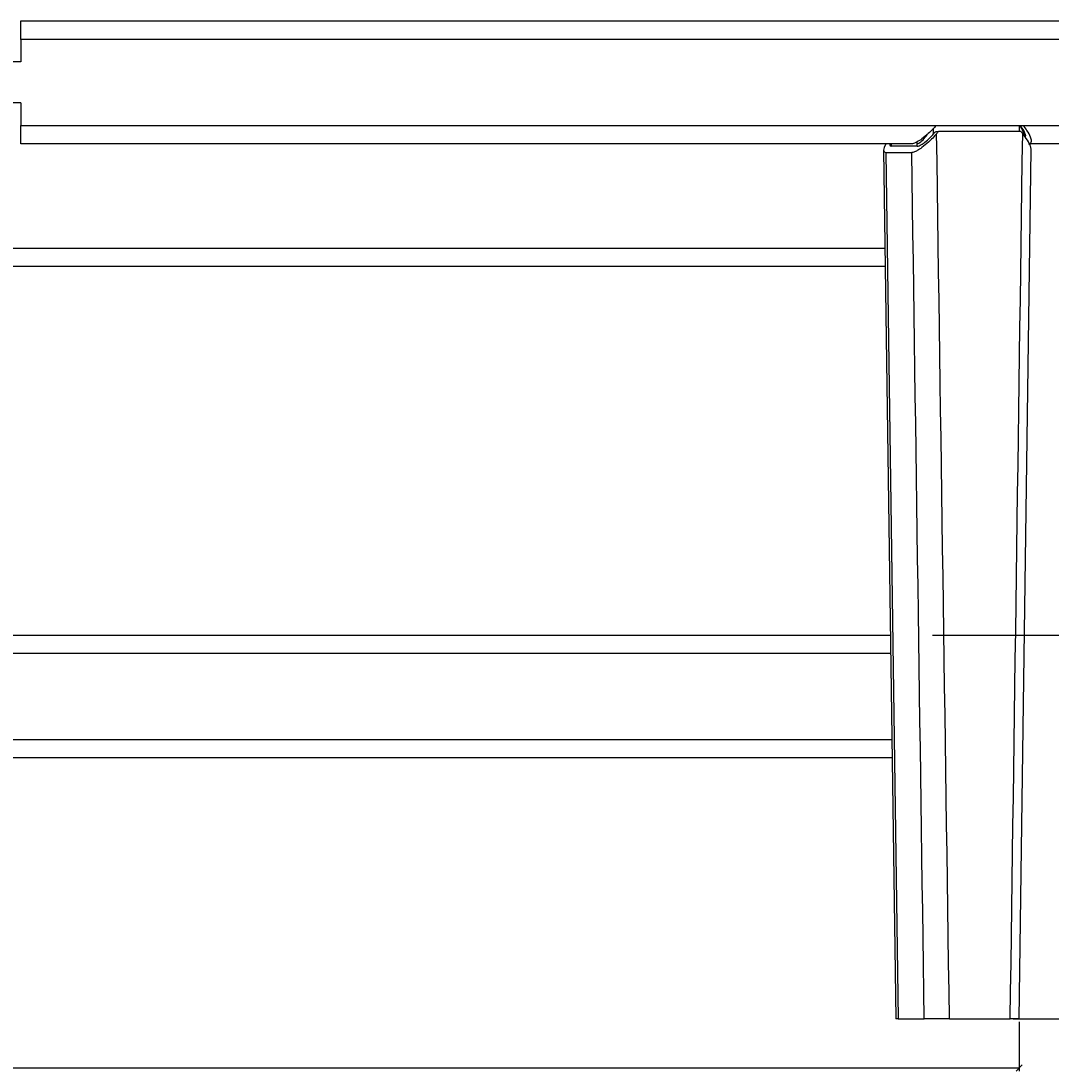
# Model space of a CAD drawing. Header units: millimetres. Extents: x 175 to 2927, y 493 to 2438.
# Tile 11 of 12: x 2290 to 2625, y 2095 to 2437. Entities that reach past the tile are written whole.
import ezdxf

# ---------------------------------------------------------------- set-up
doc = ezdxf.new("R2010")
doc.units = ezdxf.units.MM
doc.header["$PDSIZE"] = -1
doc.layers.add('LINHAS_LAYOUT', color=7, linetype='Continuous', lineweight=25)
doc.styles.add('SLDTEXTSTYLE0', font='TXT', dxfattribs={"width": 0.605})
doc.dimstyles.new('SLDDIMSTYLE0', dxfattribs={"dimtxt": 2.568319, "dimasz": 2, "dimexe": 0, "dimexo": 0.0625, "dimgap": 0.64208, "dimtad": 1, "dimdec": 0, "dimrnd": 1e-09, "dimzin": 12, "dimdsep": 46, "dimtxsty": 'SLDTEXTSTYLE0', "dimblk1": 'OBLIQUE', "dimblk2": 'OBLIQUE', "dimsah": 1, "dimcen": 0.09, "dimadec": 0, "dimazin": 3, "dimtfac": 1, "dimtdec": 0, "dimtofl": 0, "dimtmove": 0, "dimatfit": 3, "dimldrblk": 'OBLIQUE', "dimfxl": 0, "dimfrac": 2, "dimtolj": 1, "dimtzin": 12, "dimarcsym": 0})
doc.dimstyles.new('SLDDIMSTYLE1', dxfattribs={"dimtxt": 2.568319, "dimasz": 2, "dimexe": 0, "dimexo": 0.0625, "dimgap": 0.64208, "dimtad": 1, "dimdec": 1, "dimrnd": 1e-09, "dimzin": 12, "dimdsep": 46, "dimtxsty": 'SLDTEXTSTYLE0', "dimblk1": 'OBLIQUE', "dimblk2": 'OBLIQUE', "dimsah": 1, "dimcen": 0.09, "dimadec": 0, "dimazin": 3, "dimtfac": 1, "dimtdec": 1, "dimtofl": 0, "dimtmove": 0, "dimatfit": 3, "dimldrblk": 'OBLIQUE', "dimfxl": 0, "dimfrac": 2, "dimtolj": 1, "dimtzin": 12, "dimarcsym": 0})

# ---------------------------------------------------------------- blocks, each defined once
blk = doc.blocks.new('_OBLIQUE')
at = {"color": 0, "linetype": 'ByBlock', "lineweight": -2}
blk.add_line((-0.5, -0.5), (0.5, 0.5), dxfattribs=at)
blk = doc.blocks.new('_D_2')
at = {"layer": 'LINHAS_LAYOUT'}
for p, q in [((1664.67, 2110.64), (1664.67, 2094.62)), ((2614.83, 2110.64), (2614.83, 2094.62)), ((1664.67, 2095.62), (2614.83, 2095.62))]:
    blk.add_line(p, q, dxfattribs=at)
at = {"layer": 'LINHAS_LAYOUT', "xscale": 2, "yscale": 2, "rotation": 180.0000000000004}
blk.add_blockref('_OBLIQUE', (1664.67, 2095.62), dxfattribs=at)
at = {"layer": 'LINHAS_LAYOUT', "xscale": 2, "yscale": 2}
blk.add_blockref('_OBLIQUE', (2614.83, 2095.62), dxfattribs=at)
at = {"layer": 'LINHAS_LAYOUT', "insert": (2136.81, 2099.04), "char_height": 2.646, "attachment_point": 1, "style": 'SLDTEXTSTYLE0'}
blk.add_mtext('950', dxfattribs=at)
blk = doc.blocks.new('_D_3')
at = {"layer": 'LINHAS_LAYOUT'}
for p, q in [((2586.56, 2236.64), (2926.98, 2236.64)), ((2925.98, 2236.64), (2925.98, 2111.64)), ((2612.92, 2111.64), (2926.98, 2111.64))]:
    blk.add_line(p, q, dxfattribs=at)
at = {"layer": 'LINHAS_LAYOUT', "xscale": 2, "yscale": 2}
for p, rotation in [((2925.98, 2236.64), 90.0000000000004), ((2925.98, 2111.64), 270.0000000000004)]:
    blk.add_blockref('_OBLIQUE', p, dxfattribs=dict(at, rotation=rotation))
at = {"layer": 'LINHAS_LAYOUT', "insert": (2922.57, 2171.2), "char_height": 2.646, "attachment_point": 1, "rotation": 90, "style": 'SLDTEXTSTYLE0'}
blk.add_mtext('125', dxfattribs=at)

msp = doc.modelspace()

# ---------------------------------------------------------------- linework, layer by layer
at = {"color": 7, "linetype": 'Continuous', "lineweight": 25}
for p, q in [((2289.56, 2430.64), (2289.56, 2436.64)), ((2289.56, 2436.64), (2825.63, 2436.64)), ((2289.56, 2430.64), (2289.56, 2423.3)), ((2830.83, 2430.64), (2289.56, 2430.64)), ((2289.56, 2423.3), (2229.63, 2423.3)), ((2289.56, 2409.97), (2229.63, 2409.97)), ((2289.56, 2409.97), (2289.56, 2402.64)), ((2289.56, 2402.64), (2587.79, 2402.64)), ((2289.56, 2396.64), (2289.56, 2402.64)), ((2587.79, 2402.64), (2616.12, 2402.64)), ((2616.12, 2402.64), (2830.83, 2402.64)), ((2587.58, 2400.64), (2588.53, 2400.64)), ((2615.4, 2400.64), (2588.53, 2400.64)), ((2616.84, 2398.77), (2616.85, 2399.25)), ((2579.82, 2396.64), (2289.56, 2396.64)), ((2570.67, 2394.54), (2574.68, 2111.64)), ((2572.64, 2396.64), (2572.64, 2396.33)), ((2581.6, 2395.84), (2573.13, 2395.84)), ((2825.63, 2396.64), (2617.91, 2396.64)), ((2571.4, 2393.81), (2579.87, 2393.81)), ((2571.4, 2393.81), (2575.4, 2111.64)), ((2549.56, 2356.64), (2159.56, 2356.64)), ((2571.21, 2356.64), (2549.56, 2356.64)), ((1694.56, 2236.64), (2572.91, 2236.64)), ((2573.48, 2196.64), (1694.56, 2196.64)), ((2575.4, 2111.64), (2574.68, 2111.64)), ((2575.4, 2111.64), (2583.92, 2111.64)), ((2592.1, 2111.64), (2611.92, 2111.64))]:
    msp.add_line(p, q, dxfattribs=at)
at = {"color": 8, "linetype": 'Continuous', "lineweight": 25}
for p, q in [((2573.12, 2396.64), (2573.13, 2395.84)), ((2581.59, 2396.67), (2581.58, 2397.24)), ((1694.56, 2362.64), (2571.12, 2362.64)), ((2572.99, 2230.64), (1694.14, 2230.64)), ((1693.93, 2202.64), (2573.39, 2202.64))]:
    msp.add_line(p, q, dxfattribs=at)
at = {"color": 7, "linetype": 'Continuous', "lineweight": 25, "flags": 128}
msp.add_lwpolyline([(2614.83, 2111.64), (2615.82, 2182.76), (2618.79, 2394.74)], dxfattribs=at)
at = {"color": 8, "linetype": 'Continuous', "lineweight": 25}
for major_axis, ratio, start_param, end_param in [((-548.08, 37823.15), 0.007831, 4.710203, 4.71025), ((530.64, 37823.15), 0.00863, 4.710457, 4.710509)]:
    msp.add_ellipse((2289.56, 2478.31), major_axis=major_axis, ratio=ratio, start_param=start_param, end_param=end_param, dxfattribs=at)
at = {"color": 7, "linetype": 'Continuous', "lineweight": 25}
for centre, major_axis, ratio, start_param, end_param in [((2289.56, 2398.58), (602.6, 625.44), 0.252843, 4.953415, 4.954536), ((2289.56, 2398.58), (604.53, 627.45), 0.252843, 4.953415, 4.954526), ((2289.56, 2478.31), (-549.84, 37823.15), 0.007857, 4.70258, 4.710202), ((2289.56, 2478.31), (532.34, 37823.15), 0.008658, 4.702816, 4.710438), ((2289.56, 2398.58), (-599.64, 623.13), 0.282836, 4.448726, 4.449837), ((2576.59, 2399.91), (5.73, 5.92), 0.256542, 2.380213, 3.384941), ((2576.59, 2399.91), (3.82, 3.95), 0.256542, 2.8894, 3.384941), ((2286.04, 2478.24), (-544.56, 37823.15), 0.007781, 4.710098, 4.71012), ((2284.28, 2478.21), (-544.56, 37823.15), 0.007781, 4.702585, 4.710046)]:
    msp.add_ellipse(centre, major_axis=major_axis, ratio=ratio, start_param=start_param, end_param=end_param, dxfattribs=at)
for points, knots in [([(2587.79, 2402.64), (2587.4, 2402.19), (2586.6, 2401.29), (2585.05, 2399.78), (2583.33, 2398.33), (2581.66, 2397.24), (2580.51, 2396.71), (2580.02, 2396.66), (2579.82, 2396.64)], [0, 0, 0, 0, 0.163644, 0.332049, 0.573565, 0.753503, 0.897838, 1, 1, 1, 1]), ([(2615.07, 2402.64), (2615.54, 2402.01), (2616.33, 2400.96), (2616.82, 2399.76), (2616.91, 2399.12), (2616.76, 2398.96), (2616.72, 2398.93)], [0, 0, 0, 0, 0.423803, 0.715931, 0.933586, 1, 1, 1, 1]), ([(2617.91, 2396.64), (2618, 2396.64), (2618.32, 2396.66), (2618.72, 2396.9), (2618.91, 2397.62), (2618.58, 2398.97), (2617.59, 2400.76), (2616.56, 2402.08), (2616.12, 2402.64)], [0, 0, 0, 0, 0.042607, 0.171924, 0.307674, 0.514629, 0.794984, 1, 1, 1, 1]), ([(2587.92, 2399.92), (2587.51, 2399.45), (2586.68, 2398.51), (2585.09, 2396.96), (2583.36, 2395.5), (2581.71, 2394.42), (2580.56, 2393.89), (2580.07, 2393.83), (2579.87, 2393.81)], [0, 0, 0, 0, 0.171236, 0.342335, 0.581335, 0.758032, 0.898681, 1, 1, 1, 1]), ([(2581.6, 2395.84), (2581.79, 2395.87), (2582.18, 2395.93), (2583.08, 2396.4), (2584.29, 2397.25), (2585.69, 2398.49), (2586.55, 2399.45), (2586.97, 2399.92)], [0, 0, 0, 0, 0.139758, 0.278863, 0.475057, 0.747415, 1, 1, 1, 1]), ([(2618.75, 2394.74), (2618.72, 2395.08), (2618.63, 2395.95), (2617.63, 2397.8), (2616.52, 2399.23), (2615.99, 2399.92)], [0, 0, 0, 0, 0.247608, 0.63797, 1, 1, 1, 1]), ([(2592.1, 2111.64), (2591.48, 2111.64), (2590.23, 2111.64), (2588.16, 2111.64), (2586.23, 2111.64), (2584.77, 2111.64), (2584.16, 2111.64), (2583.92, 2111.64)], [0, 0, 0, 0, 0.213416, 0.426834, 0.640236, 0.853614, 1, 1, 1, 1]), ([(2614.75, 2111.64), (2614.77, 2111.64), (2614.85, 2111.64), (2614.27, 2111.64), (2613.24, 2111.64), (2612.3, 2111.64), (2611.92, 2111.64)], [0, 0, 0, 0, 0.119413, 0.447114, 0.774871, 1, 1, 1, 1])]:
    msp.add_open_spline(points, degree=3, knots=knots, dxfattribs=at)
at = {"color": 8, "linetype": 'Continuous', "lineweight": 25}
for points, knots in [([(2615.05, 2402.64), (2615.4, 2401.97), (2616.01, 2400.8), (2616.35, 2399.7), (2616.5, 2399.23)], [0, 0, 0, 0, 0.573204, 1, 1, 1, 1]), ([(2581.59, 2396.67), (2581.67, 2396.68), (2581.83, 2396.7), (2582.22, 2396.87), (2583.04, 2397.46), (2584.05, 2398.51), (2584.71, 2399.42), (2584.94, 2399.74)], [0, 0, 0, 0, 0.087845, 0.178718, 0.366781, 0.774284, 1, 1, 1, 1])]:
    msp.add_open_spline(points, degree=3, knots=knots, dxfattribs=at)
at = {"layer": 'LINHAS_LAYOUT'}
msp.add_point((2614.83, 2111.64), dxfattribs=at)

# ---------------------------------------------------------------- dimensions: what is measured, and where the dimension line sits
dim = msp.add_linear_dim(base=(2925.98, 2111.64), p1=(2585.56, 2236.64), p2=(2611.92, 2111.64), angle=90, dimstyle='SLDDIMSTYLE1', dxfattribs=at)
dim.commit()
dim.dimension.update_dxf_attribs({"geometry": '_D_3', "text_midpoint": (2925.98, 2174.14), "dimtype": 160})
dim = msp.add_linear_dim(base=(2614.83, 2095.62), p1=(1664.67, 2111.64), p2=(2614.83, 2111.64), dimstyle='SLDDIMSTYLE0', dxfattribs=at)
dim.commit()
dim.dimension.update_dxf_attribs({"geometry": '_D_2', "text_midpoint": (2139.75, 2095.62), "dimtype": 160})

doc.saveas('drawing.dxf')
